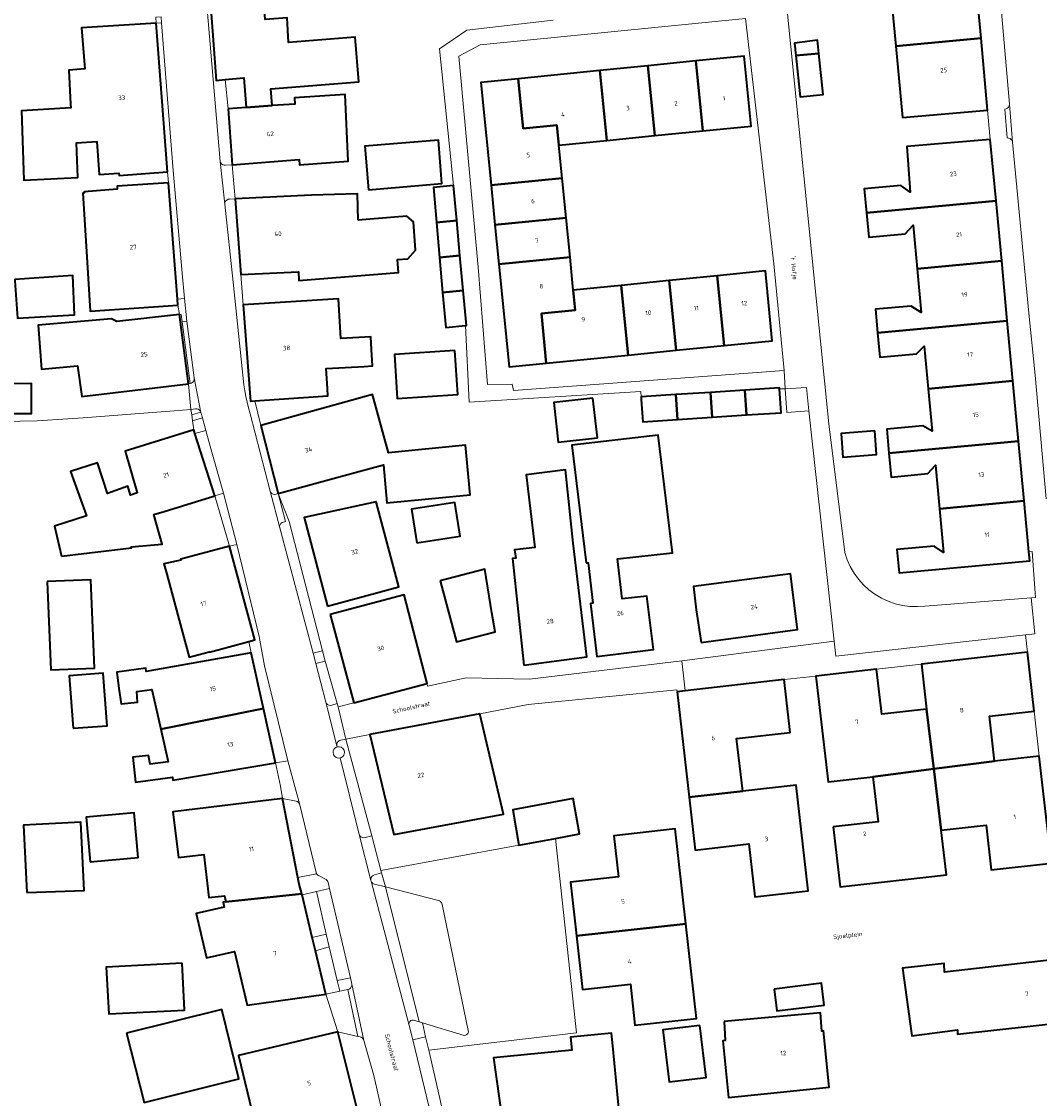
# Model space of a CAD drawing. Header units: metres. Extents: x 229229 to 231729, y 593167 to 595667.
# Tile 88 of 256: x 230171 to 230273, y 594650 to 594757. Entities that reach past the tile are written whole.
import ezdxf
from ezdxf.enums import TextEntityAlignment as Align

# ---------------------------------------------------------------- set-up
doc = ezdxf.new("R2010")
doc.units = ezdxf.units.M
for name, color, linetype, lineweight in [('B-WE-GR-GROENVOORZIENING-GV', 80, 'Continuous', 18), ('B-WE-OG-BEBOUWING-GV', 7, 'Continuous', 35), ('B-WE-OG-BEBOUWING-T18', 10, 'Continuous', 18), ('B-WE-OG-TERREIN_ERF-GV', 7, 'Continuous', 18), ('B-WE-OG-TOPOGRAFIE-T18', 10, 'Continuous', 18), ('B-WE-VH-VERHARDING_OPEN-GV', 252, 'Continuous', 18)]:
    doc.layers.add(name, color=color, linetype=linetype, lineweight=lineweight)
doc.styles.add('NLCS-ISO-M250-T18', font='NLCS-ISO.ttf', dxfattribs={"height": 0.45})

msp = doc.modelspace()

# ---------------------------------------------------------------- linework, layer by layer
at = {"layer": 'B-WE-GR-GROENVOORZIENING-GV'}
for points in [[(230202.495, 594684.896), (230202.364, 594684.836), (230202.252, 594684.746), (230202.167, 594684.63), (230202.113, 594684.496), (230202.095, 594684.353), (230202.131, 594684.153), (230202.236, 594683.978), (230202.395, 594683.852), (230202.589, 594683.79), (230202.792, 594683.8), (230202.934, 594683.854), (230203.057, 594683.944), (230203.151, 594684.063), (230203.211, 594684.202), (230203.231, 594684.353), (230203.192, 594684.561), (230203.079, 594684.74), (230202.909, 594684.865), (230202.705, 594684.92)], [(230224.289, 594675.761), (230220.63, 594675.081), (230206.872, 594672.557), (230206.937, 594672.316), (230207.312, 594670.92), (230212.604, 594669.567), (230212.708, 594669.528), (230212.801, 594669.466), (230212.878, 594669.386), (230212.935, 594669.29), (230212.97, 594669.184), (230215.591, 594656.593), (230215.596, 594656.444), (230215.546, 594656.304), (230215.449, 594656.191), (230215.316, 594656.123), (230215.168, 594656.108), (230211.007, 594657.361), (230211.329, 594655.973), (230211.638, 594654.643), (230226.373, 594656.356)], [(230201.419, 594666.211), (230200.424, 594670.463), (230198.995, 594670.129), (230200.019, 594665.877)], [(230202.752, 594660.516), (230202.502, 594661.581), (230201.717, 594664.938), (230200.337, 594664.561), (230201.382, 594660.22)]]:
    msp.add_lwpolyline(points, close=True, dxfattribs=at)
at = {"layer": 'B-WE-OG-BEBOUWING-GV'}
for points in [[(230196, 594748.9), (230195.89, 594750.566), (230204.655, 594751.286), (230204.289, 594755.744), (230197.65, 594755.199), (230197.521, 594757.674), (230195.325, 594757.507), (230194.329, 594771.565), (230199.857, 594771.975), (230199.778, 594773.724), (230188.844, 594772.913), (230190.421, 594751.411), (230191.342, 594751.5), (230193.181, 594751.681), (230193.437, 594748.715)], [(230266.752, 594755.624), (230266.234, 594761.247), (230257.727, 594760.457), (230258.25, 594754.834)], [(230175.897, 594749.034), (230175.916, 594748.68), (230171.016, 594748.388), (230171.235, 594741.468), (230176.631, 594741.727), (230176.492, 594745.175), (230178.508, 594745.315), (230178.754, 594742.031), (230180.726, 594742.178), (230180.752, 594741.92), (230185.587, 594742.283), (230185.014, 594749.735), (230184.444, 594757.147), (230176.977, 594756.657), (230177.305, 594752.567), (230175.717, 594752.453)], [(230250.576, 594754.121), (230250.442, 594755.429), (230248.155, 594755.153), (230248.283, 594753.908)], [(230258.25, 594754.834), (230258.911, 594747.72), (230267.411, 594748.464), (230266.752, 594755.624)], [(230234.214, 594745.909), (230239.004, 594746.389), (230238.309, 594753.359), (230233.518, 594752.881)], [(230239.004, 594746.389), (230243.802, 594746.87), (230243.111, 594753.838), (230238.309, 594753.359)], [(230248.283, 594753.908), (230248.708, 594749.768), (230251, 594750.003), (230250.576, 594754.121)], [(230228.728, 594752.403), (230220.553, 594751.587), (230221.05, 594746.605), (230224.434, 594746.939), (230224.633, 594744.949), (230229.423, 594745.429)], [(230233.518, 594752.881), (230228.728, 594752.403), (230229.423, 594745.429), (230234.214, 594745.909)], [(230220.553, 594751.587), (230216.836, 594751.216), (230217.858, 594740.958), (230224.957, 594741.665), (230224.633, 594744.949), (230224.434, 594746.939), (230221.05, 594746.605)], [(230191.625, 594748.584), (230192.033, 594743), (230198.707, 594743.535), (230198.731, 594742.988), (230203.589, 594743.368), (230203.31, 594750.021), (230198.255, 594749.668), (230198.282, 594749.065), (230196, 594748.9), (230193.437, 594748.715)], [(230205.639, 594740.512), (230212.96, 594741.121), (230212.599, 594745.463), (230205.278, 594744.854)], [(230267.681, 594745.535), (230259.347, 594744.813), (230259.67, 594740.27), (230258.742, 594740.918), (230255.108, 594740.584), (230255.328, 594738.189), (230268.255, 594739.397)], [(230225.347, 594737.718), (230224.957, 594741.665), (230217.858, 594740.958), (230218.251, 594737.011)], [(230185.659, 594741.199), (230180.546, 594740.871), (230180.558, 594740.566), (230177.258, 594740.285), (230177.276, 594740.187), (230177.115, 594740.175), (230177.512, 594733.818), (230177.851, 594728.384), (230186.611, 594728.988), (230186.564, 594729.588)], [(230212.414, 594737.24), (230214.436, 594737.435), (230214.113, 594740.925), (230214.095, 594740.923), (230212.107, 594740.732)], [(230204.607, 594737.46), (230204.519, 594740.111), (230199.954, 594739.96), (230192.336, 594739.603), (230192.879, 594732.045), (230198.641, 594732.32), (230198.683, 594731.466), (230208.616, 594732.254), (230208.522, 594733.531), (230209.564, 594733.608), (230210.312, 594734.483), (230210.127, 594737.294), (230209.45, 594737.869), (230208.208, 594737.777)], [(230268.255, 594739.397), (230255.328, 594738.189), (230255.549, 594735.777), (230259.167, 594736.109), (230259.981, 594736.96), (230260.381, 594732.611), (230268.815, 594733.4)], [(230212.414, 594737.24), (230212.721, 594733.749), (230214.759, 594733.945), (230214.436, 594737.435)], [(230218.644, 594733.064), (230225.737, 594733.771), (230225.347, 594737.718), (230218.251, 594737.011)], [(230212.721, 594733.749), (230213.028, 594730.257), (230215.082, 594730.455), (230214.759, 594733.945)], [(230226.061, 594730.487), (230225.737, 594733.771), (230218.644, 594733.064), (230219.664, 594722.822), (230223.373, 594723.192), (230222.877, 594728.16), (230226.26, 594728.497)], [(230260.381, 594732.611), (230260.78, 594728.263), (230259.792, 594728.904), (230256.221, 594728.576), (230256.436, 594726.232), (230269.374, 594727.421), (230268.815, 594733.4)], [(230170.344, 594731.401), (230170.617, 594727.684), (230176.306, 594728.027), (230176.139, 594731.935), (230170.341, 594731.557)], [(230235.643, 594731.446), (230236.337, 594724.486), (230241.128, 594724.964), (230240.434, 594731.926)], [(230241.128, 594724.964), (230245.92, 594725.442), (230245.234, 594732.406), (230240.434, 594731.926)], [(230231.546, 594724.008), (230230.852, 594730.966), (230226.061, 594730.487), (230226.26, 594728.497), (230222.877, 594728.16), (230223.373, 594723.192)], [(230230.852, 594730.966), (230231.546, 594724.008), (230236.337, 594724.486), (230235.643, 594731.446)], [(230205.182, 594722.878), (230206.021, 594722.927), (230205.926, 594724.555), (230205.851, 594725.835), (230202.878, 594725.661), (230202.646, 594729.607), (230193.113, 594729.024), (230193.817, 594719.805), (230193.862, 594719.398), (230194.279, 594719.428), (230201.573, 594719.951), (230201.523, 594720.661), (230201.415, 594722.657)], [(230213.028, 594730.257), (230213.335, 594726.769), (230215.295, 594726.95), (230215.406, 594726.96), (230215.082, 594730.455)], [(230187.655, 594721.128), (230186.761, 594728.046), (230180.53, 594727.342), (230179.971, 594727.611), (230172.651, 594726.992), (230172.993, 594722.584), (230176.589, 594722.917), (230177.031, 594719.872)], [(230269.932, 594721.442), (230269.374, 594727.421), (230256.436, 594726.232), (230256.661, 594723.788), (230260.305, 594724.123), (230261.09, 594724.885), (230261.479, 594720.652)], [(230214.253, 594724.467), (230208.22, 594724.078), (230208.505, 594719.67), (230214.538, 594720.06)], [(230163.628, 594721.148), (230163.636, 594718.163), (230172.003, 594718.185), (230171.995, 594721.171)], [(230257.561, 594714.206), (230270.496, 594715.415), (230269.932, 594721.442), (230261.479, 594720.652), (230261.868, 594716.42), (230260.96, 594716.937), (230257.342, 594716.605)], [(230202.807, 594719.167), (230194.899, 594716.985), (230196.627, 594710.177), (230204.663, 594712.379), (230207.13, 594713.054), (230207.445, 594709.254), (230215.774, 594710.065), (230215.293, 594715.007), (230207.633, 594714.261), (230206.034, 594720.057)], [(230236.306, 594720.063), (230232.833, 594719.839), (230232.849, 594719.588), (230232.993, 594717.359), (230236.466, 594717.583)], [(230239.749, 594720.285), (230236.306, 594720.063), (230236.466, 594717.583), (230239.909, 594717.805)], [(230243.352, 594718.028), (230243.192, 594720.508), (230239.749, 594720.285), (230239.909, 594717.805)], [(230243.192, 594720.508), (230243.352, 594718.028), (230246.795, 594718.25), (230246.641, 594720.634), (230246.635, 594720.73)], [(230228.022, 594719.704), (230224.116, 594719.264), (230224.562, 594715.319), (230228.467, 594715.76)], [(230174.978, 594703.933), (230181.969, 594704.773), (230181.956, 594704.878), (230185.025, 594705.14), (230184.208, 594708.101), (230185.24, 594708.379), (230190.286, 594709.966), (230188.298, 594716.188), (230188.187, 594716.534), (230181.342, 594714.406), (230182.548, 594710.267), (230181.873, 594710.037), (230181.602, 594710.911), (230179.577, 594710.189), (230178.596, 594713.241), (230175.905, 594712.403), (230177.504, 594707.963), (230174.3, 594706.93)], [(230227.352, 594703.26), (230227.566, 594703.285), (230228.022, 594699.239), (230227.797, 594699.213), (230228.431, 594693.929), (230234.065, 594694.628), (230233.414, 594699.944), (230230.932, 594699.671), (230230.491, 594703.682), (230235.964, 594704.284), (230234.528, 594716.027), (230225.928, 594715.012)], [(230256.151, 594716.447), (230252.788, 594716.183), (230252.973, 594713.828), (230256.336, 594714.092)], [(230257.561, 594714.206), (230257.779, 594711.835), (230261.431, 594712.171), (230262.218, 594713.033), (230262.619, 594708.666), (230271.052, 594709.455), (230270.496, 594715.415)], [(230221.142, 594693.059), (230227.419, 594693.89), (230226.069, 594705.237), (230225.272, 594712.553), (230221.353, 594712.038), (230222.223, 594704.788), (230220.187, 594704.56), (230220.334, 594703.735), (230220.008, 594703.689)], [(230201.537, 594698.937), (230208.654, 594700.875), (230206.408, 594709.374), (230199.218, 594707.792)], [(230210.438, 594705.279), (230214.765, 594705.946), (230214.248, 594709.299), (230209.921, 594708.631)], [(230262.619, 594708.666), (230263.02, 594704.3), (230262.063, 594704.921), (230258.353, 594704.588), (230258.577, 594702.28), (230271.611, 594703.477), (230271.527, 594704.378), (230271.052, 594709.455)], [(230193.677, 594695.423), (230194.3, 594695.595), (230191.745, 594704.924), (230186.89, 594703.636), (230186.909, 594703.552), (230185.204, 594703.178), (230185.49, 594702.126), (230186.963, 594696.695), (230187.733, 594693.859), (230189.735, 594694.402), (230189.751, 594694.343)], [(230212.791, 594701.484), (230214.395, 594695.385), (230218.253, 594696.399), (230217.947, 594698.266), (230217.229, 594702.651)], [(230238.822, 594695.32), (230248.439, 594696.618), (230247.729, 594702.163), (230244.152, 594701.697), (230238.051, 594700.902), (230238.335, 594698.568)], [(230173.564, 594701.409), (230173.916, 594692.579), (230178.276, 594692.753), (230177.924, 594701.583)], [(230201.801, 594698.126), (230204.15, 594689.295), (230211.473, 594691.22), (230209.196, 594700.087)], [(230195.148, 594688.72), (230193.927, 594694.283), (230183.456, 594692.419), (230183.42, 594692.76), (230180.515, 594692.353), (230180.704, 594690.718), (230180.949, 594689.206), (230182.565, 594689.374), (230182.524, 594690.422), (230183.997, 594690.63), (230184.902, 594686.686)], [(230261.311, 594688.681), (230262.042, 594682.695), (230268.096, 594683.484), (230267.585, 594687.954), (230272.057, 594688.461), (230271.387, 594694.343), (230260.8, 594693.152)], [(230176.147, 594686.771), (230179.535, 594687.017), (230179.156, 594692.244), (230175.768, 594691.999)], [(230261.311, 594688.681), (230256.84, 594688.174), (230256.328, 594692.649), (230250.282, 594691.968), (230251.491, 594681.397), (230255.962, 594681.903), (230262.042, 594682.695)], [(230237.628, 594679.872), (230242.968, 594680.476), (230242.368, 594685.742), (230247.707, 594686.346), (230247.107, 594691.611), (230237.23, 594690.495), (230236.429, 594690.404)], [(230195.148, 594688.72), (230184.902, 594686.686), (230185.651, 594683.421), (230183.825, 594683.191), (230183.684, 594684.054), (230182.101, 594683.882), (230182.385, 594681.371), (230186.063, 594681.869), (230186.093, 594681.573), (230196.337, 594683.299)], [(230216.732, 594688.212), (230205.933, 594686.185), (230205.775, 594686.144), (230208.155, 594676.144), (230219.085, 594678.201)], [(230262.788, 594676.594), (230267.26, 594677.1), (230267.771, 594672.629), (230273.782, 594673.311), (230272.566, 594683.99), (230268.096, 594683.484), (230262.042, 594682.695)], [(230252.002, 594676.926), (230252.688, 594670.92), (230263.299, 594672.123), (230262.788, 594676.594), (230262.042, 594682.695), (230255.962, 594681.903), (230256.474, 594677.432)], [(230242.968, 594680.476), (230237.628, 594679.872), (230238.228, 594674.605), (230243.567, 594675.21), (230244.166, 594669.953), (230244.167, 594669.944), (230249.506, 594670.549), (230248.307, 594681.08)], [(230191.379, 594669.436), (230198.972, 594670.226), (230198.695, 594671.208), (230198.565, 594671.875), (230197.035, 594679.753), (230189.661, 594678.854), (230186.111, 594678.421), (230186.668, 594673.85), (230189.18, 594674.156), (230189.705, 594669.856), (230191.268, 594670.047)], [(230224.289, 594675.761), (230226.696, 594676.208), (230226.037, 594679.749), (230220.034, 594678.633), (230220.63, 594675.081)], [(230177.851, 594673.425), (230182.645, 594673.864), (230182.236, 594678.332), (230177.442, 594677.893)], [(230171.541, 594670.377), (230177.268, 594670.576), (230176.921, 594677.38), (230171.198, 594677.088)], [(230226.378, 594666.039), (230237.286, 594667.254), (230236.222, 594676.71), (230230.113, 594676.022), (230230.574, 594671.928), (230225.784, 594671.388)], [(230191.239, 594668.918), (230188.428, 594668.264), (230189.457, 594663.838), (230192.269, 594664.492), (230193.516, 594659.13), (230201.382, 594660.22), (230200.337, 594664.561), (230200.019, 594665.877), (230198.995, 594670.129), (230198.972, 594670.226), (230191.379, 594669.436), (230191.128, 594669.397)], [(230226.378, 594666.039), (230226.972, 594660.69), (230231.768, 594661.225), (230232.218, 594657.123), (230238.351, 594657.797), (230237.286, 594667.254)], [(230187.029, 594663.304), (230179.465, 594662.923), (230179.7, 594658.244), (230187.265, 594658.625)], [(230275.005, 594663.78), (230263.114, 594662.401), (230263.079, 594663.296), (230258.915, 594662.825), (230259.853, 594656.056), (230264.398, 594656.673), (230264.39, 594656.226), (230275.588, 594657.463)], [(230246.097, 594660.731), (230246.364, 594658.549), (230251.087, 594659.126), (230250.821, 594661.308)], [(230181.467, 594656.342), (230183.248, 594649.41), (230192.703, 594651.757), (230190.978, 594658.703)], [(230241.112, 594657.481), (230241.205, 594655.61), (230240.989, 594655.572), (230241.555, 594649.913), (230251.604, 594650.954), (230251.031, 594656.564), (230250.86, 594656.537), (230250.718, 594658.368)], [(230238.689, 594657.104), (230235.005, 594656.664), (230235.626, 594651.462), (230239.31, 594651.902)], [(230204.627, 594648.199), (230202.561, 594656.448), (230192.656, 594654.091), (230194.666, 594645.803)], [(230230.001, 594655.048), (230229.875, 594656.319), (230225.78, 594655.913), (230225.906, 594654.642), (230218.119, 594653.87), (230218.972, 594647.716), (230218.914, 594647.707), (230219.592, 594642.816), (230227.587, 594643.522), (230226.944, 594647.776), (230230.685, 594648.148)]]:
    msp.add_lwpolyline(points, close=True, dxfattribs=at)
at = {"layer": 'B-WE-OG-TERREIN_ERF-GV'}
for points in [[(230245.654, 594775.922), (230251.573, 594717.132), (230253.161, 594704.286), (230253.398, 594703.577), (230253.705, 594702.896), (230254.08, 594702.249), (230254.518, 594701.644), (230255.016, 594701.087), (230255.568, 594700.583), (230256.168, 594700.137), (230256.81, 594699.755), (230257.487, 594699.439), (230258.193, 594699.194), (230258.921, 594699.022), (230259.662, 594698.925), (230260.409, 594698.904), (230261.154, 594698.958), (230271.748, 594699.778), (230272.174, 594699.811), (230271.85, 594704.408), (230271.527, 594704.378), (230271.611, 594703.477), (230258.577, 594702.28), (230258.353, 594704.588), (230262.063, 594704.921), (230263.02, 594704.3), (230262.619, 594708.666), (230262.218, 594713.033), (230261.431, 594712.171), (230257.779, 594711.835), (230257.561, 594714.206), (230257.342, 594716.605), (230260.96, 594716.937), (230261.868, 594716.42), (230261.479, 594720.652), (230261.09, 594724.885), (230260.305, 594724.123), (230256.661, 594723.788), (230256.436, 594726.232), (230256.221, 594728.576), (230259.792, 594728.904), (230260.78, 594728.263), (230260.381, 594732.611), (230259.981, 594736.96), (230259.167, 594736.109), (230255.549, 594735.777), (230255.328, 594738.189), (230255.108, 594740.584), (230258.742, 594740.918), (230259.67, 594740.27), (230259.347, 594744.813), (230267.681, 594745.535), (230267.411, 594748.464), (230258.911, 594747.72), (230258.25, 594754.834), (230257.727, 594760.457)], [(230163.849, 594717.265), (230172.568, 594717.442), (230177.153, 594717.728), (230186.228, 594718.433), (230187.914, 594718.583), (230187.655, 594721.128), (230177.031, 594719.872), (230176.589, 594722.917), (230172.993, 594722.584), (230172.651, 594726.992), (230179.971, 594727.611), (230180.53, 594727.342), (230186.761, 594728.046), (230186.611, 594728.988), (230177.851, 594728.384), (230177.512, 594733.818), (230177.115, 594740.175), (230177.276, 594740.187), (230177.258, 594740.285), (230180.558, 594740.566), (230180.546, 594740.871), (230185.659, 594741.199), (230185.587, 594742.283), (230180.752, 594741.92), (230180.726, 594742.178), (230178.754, 594742.031), (230178.508, 594745.315), (230176.492, 594745.175), (230176.631, 594741.727), (230171.235, 594741.468), (230171.016, 594748.388), (230175.916, 594748.68), (230175.897, 594749.034), (230175.717, 594752.453), (230177.305, 594752.567), (230176.977, 594756.657), (230184.444, 594757.147), (230184.396, 594757.745)], [(230197.521, 594757.674), (230197.65, 594755.199), (230204.289, 594755.744), (230204.655, 594751.286), (230195.89, 594750.566), (230196, 594748.9), (230198.282, 594749.065), (230198.255, 594749.668), (230203.31, 594750.021), (230203.589, 594743.368), (230198.731, 594742.988), (230198.707, 594743.535), (230192.033, 594743), (230192.336, 594739.603), (230199.954, 594739.96), (230204.519, 594740.111), (230204.607, 594737.46), (230208.208, 594737.777), (230209.45, 594737.869), (230210.127, 594737.294), (230210.312, 594734.483), (230209.564, 594733.608), (230208.522, 594733.531), (230208.616, 594732.254), (230198.683, 594731.466), (230198.641, 594732.32), (230192.879, 594732.045), (230193.113, 594729.024), (230202.646, 594729.607), (230202.878, 594725.661), (230205.851, 594725.835), (230205.926, 594724.555), (230206.021, 594722.927), (230205.182, 594722.878), (230201.415, 594722.657), (230201.523, 594720.661), (230201.573, 594719.951), (230194.279, 594719.428), (230194.899, 594716.985), (230202.807, 594719.167), (230206.034, 594720.057), (230207.633, 594714.261), (230215.293, 594715.007), (230215.774, 594710.065), (230207.445, 594709.254), (230207.13, 594713.054), (230204.663, 594712.379), (230196.627, 594710.177), (230197.712, 594707.385), (230201.024, 594694.48), (230201.312, 594693.455), (230202.504, 594689.22), (230202.591, 594688.909), (230204.15, 594689.295), (230201.801, 594698.126), (230209.196, 594700.087), (230211.473, 594691.22), (230211.531, 594690.963), (230215.367, 594691.784), (230221.701, 594691.675), (230236.892, 594693.489), (230237.44, 594693.554), (230252.113, 594695.439), (230249.568, 594718.429), (230247.375, 594718.287), (230247.223, 594720.646), (230246.641, 594720.634), (230246.795, 594718.25), (230243.352, 594718.028), (230239.909, 594717.805), (230236.466, 594717.583), (230232.993, 594717.359), (230232.849, 594719.588), (230232.833, 594719.839), (230232.799, 594720.356), (230215.677, 594719.296), (230215.295, 594726.95), (230213.335, 594726.769), (230213.028, 594730.257), (230212.721, 594733.749), (230212.414, 594737.24), (230212.107, 594740.732), (230214.095, 594740.923), (230212.71, 594754.557), (230215.426, 594756.451), (230224.043, 594757.423)], [(230194.666, 594645.803), (230192.656, 594654.091), (230202.561, 594656.448), (230201.382, 594660.22), (230193.516, 594659.13), (230192.269, 594664.492), (230189.457, 594663.838), (230188.428, 594668.264), (230191.239, 594668.918), (230191.128, 594669.397), (230191.379, 594669.436), (230191.268, 594670.047), (230189.705, 594669.856), (230189.18, 594674.156), (230186.668, 594673.85), (230186.111, 594678.421), (230189.661, 594678.854), (230197.035, 594679.753), (230196.835, 594680.989), (230196.337, 594683.299), (230186.093, 594681.573), (230186.063, 594681.869), (230182.385, 594681.371), (230182.101, 594683.882), (230183.684, 594684.054), (230183.825, 594683.191), (230185.651, 594683.421), (230184.902, 594686.686), (230183.997, 594690.63), (230182.524, 594690.422), (230182.565, 594689.374), (230180.949, 594689.206), (230180.704, 594690.718), (230180.515, 594692.353), (230183.42, 594692.76), (230183.456, 594692.419), (230193.927, 594694.283), (230193.677, 594695.423), (230189.751, 594694.343), (230189.735, 594694.402), (230187.733, 594693.859), (230186.963, 594696.695), (230185.49, 594702.126), (230185.204, 594703.178), (230186.909, 594703.552), (230186.89, 594703.636), (230191.745, 594704.924), (230190.286, 594709.966), (230185.24, 594708.379), (230184.208, 594708.101), (230185.025, 594705.14), (230181.956, 594704.878), (230181.969, 594704.773), (230174.978, 594703.933), (230174.3, 594706.93), (230177.504, 594707.963), (230175.905, 594712.403), (230178.596, 594713.241), (230179.577, 594710.189), (230181.602, 594710.911), (230181.873, 594710.037), (230182.548, 594710.267), (230181.342, 594714.406), (230188.187, 594716.534), (230188.066, 594717.439), (230187.986, 594718.042), (230187.914, 594718.583), (230186.228, 594718.433), (230177.153, 594717.728), (230172.568, 594717.442), (230163.849, 594717.265)], [(230273.782, 594673.311), (230267.771, 594672.629), (230267.26, 594677.1), (230262.788, 594676.594), (230263.299, 594672.123), (230252.688, 594670.92), (230252.002, 594676.926), (230256.474, 594677.432), (230255.962, 594681.903), (230251.491, 594681.397), (230250.282, 594691.968), (230247.107, 594691.611), (230247.707, 594686.346), (230242.368, 594685.742), (230242.968, 594680.476), (230248.307, 594681.08), (230249.506, 594670.549), (230244.167, 594669.944), (230244.166, 594669.953), (230243.567, 594675.21), (230238.228, 594674.605), (230237.628, 594679.872), (230236.429, 594690.404), (230236.407, 594690.61), (230221.558, 594689.147), (230216.732, 594688.212), (230219.085, 594678.201), (230208.155, 594676.144), (230205.775, 594686.144), (230203.38, 594685.681), (230205.95, 594676.017), (230206.872, 594672.557), (230220.63, 594675.081), (230220.034, 594678.633), (230226.037, 594679.749), (230226.696, 594676.208), (230224.289, 594675.761), (230226.373, 594656.356), (230211.638, 594654.643), (230211.738, 594654.214), (230214.313, 594642.932)], [(230275.588, 594657.463), (230264.39, 594656.226), (230264.398, 594656.673), (230259.853, 594656.056), (230258.915, 594662.825), (230263.079, 594663.296), (230263.114, 594662.401), (230275.005, 594663.78)]]:
    msp.add_lwpolyline(points, dxfattribs=at)
for points in [[(230247.115, 594722.452), (230246.067, 594733.101), (230243.253, 594757.608), (230216.771, 594754.96), (230214.647, 594753.848), (230216.585, 594732.786), (230217.514, 594721.063), (230219.962, 594721.119), (230220.098, 594720.481)], [(230250.576, 594754.121), (230251, 594750.003), (230248.708, 594749.768), (230248.283, 594753.908), (230248.155, 594755.153), (230250.442, 594755.429)], [(230225.737, 594733.771), (230226.061, 594730.487), (230230.852, 594730.966), (230235.643, 594731.446), (230240.434, 594731.926), (230245.234, 594732.406), (230245.92, 594725.442), (230241.128, 594724.964), (230236.337, 594724.486), (230231.546, 594724.008), (230223.373, 594723.192), (230219.664, 594722.822), (230218.644, 594733.064), (230218.251, 594737.011), (230217.858, 594740.958), (230216.836, 594751.216), (230220.553, 594751.587), (230228.728, 594752.403), (230233.518, 594752.881), (230238.309, 594753.359), (230243.111, 594753.838), (230243.802, 594746.87), (230239.004, 594746.389), (230234.214, 594745.909), (230229.423, 594745.429), (230224.633, 594744.949), (230224.957, 594741.665), (230225.347, 594737.718)], [(230205.639, 594740.512), (230205.278, 594744.854), (230212.599, 594745.463), (230212.96, 594741.121)], [(230170.617, 594727.684), (230170.344, 594731.401), (230170.341, 594731.557), (230176.139, 594731.935), (230176.306, 594728.027)], [(230208.505, 594719.67), (230208.22, 594724.078), (230214.253, 594724.467), (230214.538, 594720.06)], [(230163.628, 594721.148), (230171.995, 594721.171), (230172.003, 594718.185), (230163.636, 594718.163)], [(230224.116, 594719.264), (230228.022, 594719.704), (230228.467, 594715.76), (230224.562, 594715.319)], [(230225.928, 594715.012), (230234.528, 594716.027), (230235.964, 594704.284), (230230.491, 594703.682), (230230.932, 594699.671), (230233.414, 594699.944), (230234.065, 594694.628), (230228.431, 594693.929), (230227.797, 594699.213), (230228.022, 594699.239), (230227.566, 594703.285), (230227.352, 594703.26)], [(230256.336, 594714.092), (230252.973, 594713.828), (230252.788, 594716.183), (230256.151, 594716.447)], [(230220.334, 594703.735), (230220.187, 594704.56), (230222.223, 594704.788), (230221.353, 594712.038), (230225.272, 594712.553), (230226.069, 594705.237), (230227.419, 594693.89), (230221.142, 594693.059), (230220.008, 594703.689)], [(230208.654, 594700.875), (230201.537, 594698.937), (230199.218, 594707.792), (230206.408, 594709.374)], [(230214.248, 594709.299), (230214.765, 594705.946), (230210.438, 594705.279), (230209.921, 594708.631)], [(230217.229, 594702.651), (230217.947, 594698.266), (230218.253, 594696.399), (230214.395, 594695.385), (230212.791, 594701.484)], [(230238.051, 594700.902), (230244.152, 594701.697), (230247.729, 594702.163), (230248.439, 594696.618), (230238.822, 594695.32), (230238.335, 594698.568)], [(230173.564, 594701.409), (230177.924, 594701.583), (230178.276, 594692.753), (230173.916, 594692.579)], [(230256.328, 594692.649), (230256.84, 594688.174), (230261.311, 594688.681), (230260.8, 594693.152)], [(230176.147, 594686.771), (230175.768, 594691.999), (230179.156, 594692.244), (230179.535, 594687.017)], [(230268.096, 594683.484), (230272.566, 594683.99), (230272.057, 594688.461), (230267.585, 594687.954)], [(230177.851, 594673.425), (230177.442, 594677.893), (230182.236, 594678.332), (230182.645, 594673.864)], [(230171.541, 594670.377), (230171.198, 594677.088), (230176.921, 594677.38), (230177.268, 594670.576)], [(230238.351, 594657.797), (230232.218, 594657.123), (230231.768, 594661.225), (230226.972, 594660.69), (230226.378, 594666.039), (230225.784, 594671.388), (230230.574, 594671.928), (230230.113, 594676.022), (230236.222, 594676.71), (230237.286, 594667.254)], [(230179.465, 594662.923), (230187.029, 594663.304), (230187.265, 594658.625), (230179.7, 594658.244)], [(230246.097, 594660.731), (230250.821, 594661.308), (230251.087, 594659.126), (230246.364, 594658.549)], [(230190.978, 594658.703), (230192.703, 594651.757), (230183.248, 594649.41), (230181.467, 594656.342)], [(230250.718, 594658.368), (230250.86, 594656.537), (230251.031, 594656.564), (230251.604, 594650.954), (230241.555, 594649.913), (230240.989, 594655.572), (230241.205, 594655.61), (230241.112, 594657.481)], [(230238.689, 594657.104), (230239.31, 594651.902), (230235.626, 594651.462), (230235.005, 594656.664)], [(230225.906, 594654.642), (230225.78, 594655.913), (230229.875, 594656.319), (230230.001, 594655.048), (230230.685, 594648.148), (230226.944, 594647.776), (230227.587, 594643.522), (230219.592, 594642.816), (230218.914, 594647.707), (230218.972, 594647.716), (230218.119, 594653.87)]]:
    msp.add_lwpolyline(points, close=True, dxfattribs=at)
at = {"layer": 'B-WE-VH-VERHARDING_OPEN-GV'}
for points in [[(230272.603, 594772.17), (230271.096, 594788.486), (230267.005, 594788.108), (230266.957, 594787.831), (230266.86, 594787.568), (230266.718, 594787.326), (230266.535, 594787.113), (230266.317, 594786.936), (230267.758, 594770.134), (230269.585, 594749.035), (230269.895, 594745.265), (230271.518, 594728.204), (230272.157, 594722.01), (230273.256, 594709.644)], [(230212.153, 594646.984), (230210.048, 594655.675), (230209.667, 594657.239), (230205.886, 594671.486), (230205.867, 594671.559), (230204.709, 594676.169), (230202.792, 594683.8), (230202.589, 594683.79), (230202.395, 594683.852), (230202.236, 594683.978), (230202.131, 594684.153), (230202.095, 594684.353), (230202.113, 594684.496), (230202.167, 594684.63), (230202.252, 594684.746), (230202.364, 594684.836), (230202.495, 594684.896), (230202.465, 594685.017), (230201.356, 594689.378), (230200.379, 594693.218), (230200.117, 594694.249), (230196.767, 594706.773), (230195.819, 594710.429), (230193.814, 594718.158), (230193.663, 594718.727), (230193.526, 594719.299), (230193.404, 594719.875), (230193.296, 594720.453), (230193.203, 594721.034), (230192.121, 594731.272), (230191.289, 594739.074), (230190.834, 594743.342), (230187.485, 594782.345)], [(230243.253, 594757.608), (230246.067, 594733.101), (230247.115, 594722.452), (230247.223, 594720.646), (230249.345, 594720.755), (230249.568, 594718.429), (230252.113, 594695.439), (230252.275, 594693.963), (230271.19, 594696.069), (230272.127, 594696.173), (230271.748, 594699.778), (230261.154, 594698.958), (230260.409, 594698.904), (230259.662, 594698.925), (230258.921, 594699.022), (230258.193, 594699.194), (230257.487, 594699.439), (230256.81, 594699.755), (230256.168, 594700.137), (230255.568, 594700.583), (230255.016, 594701.087), (230254.518, 594701.644), (230254.08, 594702.249), (230253.705, 594702.896), (230253.398, 594703.577), (230253.161, 594704.286), (230251.573, 594717.132), (230245.654, 594775.922)], [(230273.256, 594709.644), (230272.157, 594722.01), (230271.518, 594728.204), (230269.895, 594745.265), (230269.852, 594745.408), (230269.767, 594745.53), (230269.649, 594745.62), (230269.508, 594745.67), (230269.359, 594745.673), (230269.123, 594748.545), (230269.269, 594748.573), (230269.4, 594748.644), (230269.502, 594748.753), (230269.566, 594748.887), (230269.585, 594749.035), (230267.758, 594770.134)], [(230266.234, 594761.247), (230266.752, 594755.624), (230267.411, 594748.464), (230267.681, 594745.535), (230268.255, 594739.397), (230268.815, 594733.4), (230269.374, 594727.421), (230269.932, 594721.442), (230270.496, 594715.415), (230271.052, 594709.455), (230271.527, 594704.378), (230271.85, 594704.408), (230272.174, 594699.811), (230271.748, 594699.778), (230272.127, 594696.173), (230271.19, 594696.069), (230271.387, 594694.343), (230272.057, 594688.461), (230272.566, 594683.99), (230273.782, 594673.311)], [(230184.933, 594757.78), (230184.98, 594757.182), (230186.122, 594742.435), (230187.033, 594732.166), (230187.271, 594729.65), (230187.485, 594727.396), (230188.244, 594721.725), (230188.91, 594718.27), (230189.052, 594717.745), (230189.395, 594716.486), (230189.988, 594714.302), (230191.168, 594710.221), (230192.487, 594705.115), (230194.722, 594695.927), (230195.257, 594692.994), (230197.584, 594683.509), (230198.785, 594679.127), (230200.391, 594672.375), (230200.399, 594672.347), (230200.409, 594672.319), (230200.42, 594672.292), (230200.433, 594672.266), (230200.447, 594672.24), (230200.479, 594672.193), (230200.516, 594672.149), (230200.558, 594672.111), (230200.604, 594672.077), (230200.654, 594672.049), (230201.331, 594671.714), (230201.406, 594671.668), (230201.472, 594671.61), (230201.527, 594671.541), (230201.569, 594671.463), (230201.596, 594671.379), (230201.738, 594670.77), (230203.817, 594661.86), (230203.951, 594661.234), (230205.166, 594655.602), (230206.168, 594652.1), (230206.826, 594649.184)], [(230224.043, 594757.423), (230215.426, 594756.451), (230212.71, 594754.557), (230214.095, 594740.923), (230214.113, 594740.925), (230214.436, 594737.435), (230214.759, 594733.945), (230215.082, 594730.455), (230215.406, 594726.96), (230215.295, 594726.95), (230215.677, 594719.296), (230232.799, 594720.356), (230232.833, 594719.839), (230236.306, 594720.063), (230239.749, 594720.285), (230243.192, 594720.508), (230246.635, 594720.73), (230246.641, 594720.634), (230247.223, 594720.646), (230247.115, 594722.452), (230220.098, 594720.481), (230219.962, 594721.119), (230217.514, 594721.063), (230216.585, 594732.786), (230214.647, 594753.848), (230216.771, 594754.96), (230243.253, 594757.608)]]:
    msp.add_lwpolyline(points, dxfattribs=at)
for points in [[(230188.844, 594772.913), (230188.554, 594776.86), (230188.311, 594776.844), (230187.925, 594782.51), (230187.806, 594782.502), (230187.457, 594782.479), (230187.466, 594782.453), (230187.473, 594782.426), (230187.478, 594782.399), (230187.482, 594782.372), (230187.485, 594782.345), (230190.834, 594743.342), (230190.879, 594743.203), (230190.964, 594743.084), (230191.081, 594742.997), (230191.219, 594742.949), (230191.365, 594742.946), (230192.033, 594743), (230191.625, 594748.584), (230191.342, 594751.5), (230190.421, 594751.411)], [(230184.933, 594757.78), (230184.396, 594757.745), (230184.444, 594757.147), (230184.98, 594757.182)], [(230185.587, 594742.283), (230185.659, 594741.199), (230186.564, 594729.588), (230187.271, 594729.65), (230187.033, 594732.166), (230186.122, 594742.435), (230184.98, 594757.182), (230184.444, 594757.147), (230185.014, 594749.735)], [(230191.625, 594748.584), (230193.437, 594748.715), (230193.181, 594751.681), (230191.342, 594751.5)], [(230269.585, 594749.035), (230269.566, 594748.887), (230269.502, 594748.753), (230269.4, 594748.644), (230269.269, 594748.573), (230269.123, 594748.545), (230269.359, 594745.673), (230269.508, 594745.67), (230269.649, 594745.62), (230269.767, 594745.53), (230269.852, 594745.408), (230269.895, 594745.265)], [(230192.033, 594743), (230191.365, 594742.946), (230191.219, 594742.949), (230191.081, 594742.997), (230190.964, 594743.084), (230190.879, 594743.203), (230190.834, 594743.342), (230191.289, 594739.074), (230191.306, 594739.228), (230191.371, 594739.368), (230191.478, 594739.48), (230191.615, 594739.552), (230191.768, 594739.576), (230192.336, 594739.603)], [(230194.279, 594719.428), (230193.862, 594719.398), (230193.817, 594719.805), (230193.113, 594729.024), (230192.879, 594732.045), (230192.336, 594739.603), (230191.768, 594739.576), (230191.615, 594739.552), (230191.478, 594739.48), (230191.371, 594739.368), (230191.306, 594739.228), (230191.289, 594739.074), (230192.121, 594731.272), (230193.203, 594721.034), (230193.296, 594720.453), (230193.404, 594719.875), (230193.526, 594719.299), (230193.663, 594718.727), (230193.814, 594718.158), (230195.819, 594710.429), (230195.886, 594710.295), (230195.992, 594710.188), (230196.126, 594710.12), (230196.275, 594710.097), (230196.423, 594710.121), (230196.627, 594710.177), (230194.899, 594716.985)], [(230186.611, 594728.988), (230186.761, 594728.046), (230186.943, 594728.053), (230187.034, 594727.336), (230187.485, 594727.396), (230187.271, 594729.65), (230186.564, 594729.588)], [(230186.761, 594728.046), (230187.655, 594721.128), (230187.826, 594721.155), (230187.034, 594727.336), (230186.943, 594728.053)], [(230187.485, 594727.396), (230187.034, 594727.336), (230187.826, 594721.155), (230187.975, 594721.203), (230188.102, 594721.294), (230188.194, 594721.42), (230188.243, 594721.569), (230188.244, 594721.725)], [(230188.244, 594721.725), (230188.243, 594721.569), (230188.194, 594721.42), (230188.102, 594721.294), (230187.975, 594721.203), (230187.826, 594721.155), (230187.655, 594721.128), (230187.914, 594718.583), (230188.37, 594718.635), (230188.5, 594718.633), (230188.626, 594718.598), (230188.737, 594718.531), (230188.828, 594718.438), (230188.892, 594718.324), (230188.91, 594718.27)], [(230247.223, 594720.646), (230247.375, 594718.287), (230249.568, 594718.429), (230249.345, 594720.755)], [(230188.37, 594718.635), (230187.914, 594718.583), (230187.986, 594718.042), (230188.892, 594718.324), (230188.828, 594718.438), (230188.737, 594718.531), (230188.626, 594718.598), (230188.5, 594718.633)], [(230189.052, 594717.745), (230188.91, 594718.27), (230188.892, 594718.324), (230187.986, 594718.042), (230188.066, 594717.439)], [(230189.052, 594717.745), (230188.066, 594717.439), (230188.187, 594716.534), (230188.298, 594716.188), (230189.395, 594716.486)], [(230189.395, 594716.486), (230188.298, 594716.188), (230190.286, 594709.966), (230191.168, 594710.221), (230189.988, 594714.302)], [(230190.286, 594709.966), (230191.745, 594704.924), (230192.487, 594705.115), (230191.168, 594710.221)], [(230196.627, 594710.177), (230196.423, 594710.121), (230196.275, 594710.097), (230196.126, 594710.12), (230195.992, 594710.188), (230195.886, 594710.295), (230195.819, 594710.429), (230196.767, 594706.773), (230196.761, 594706.926), (230196.803, 594707.072), (230196.89, 594707.198), (230197.012, 594707.29), (230197.157, 594707.338), (230197.35, 594707.386)], [(230197.712, 594707.385), (230196.627, 594710.177), (230197.35, 594707.386), (230197.157, 594707.338), (230197.012, 594707.29), (230196.89, 594707.198), (230196.803, 594707.072), (230196.761, 594706.926), (230196.767, 594706.773), (230200.117, 594694.249), (230201.024, 594694.48)], [(230193.927, 594694.283), (230195.148, 594688.72), (230196.337, 594683.299), (230197.584, 594683.509), (230195.257, 594692.994), (230194.722, 594695.927), (230192.487, 594705.115), (230191.745, 594704.924), (230194.3, 594695.595), (230193.677, 594695.423)], [(230271.19, 594696.069), (230252.275, 594693.963), (230252.113, 594695.439), (230237.44, 594693.554), (230236.892, 594693.489), (230237.23, 594690.495), (230247.107, 594691.611), (230250.282, 594691.968), (230256.328, 594692.649), (230260.8, 594693.152), (230271.387, 594694.343)], [(230200.379, 594693.218), (230201.312, 594693.455), (230201.024, 594694.48), (230200.117, 594694.249)], [(230201.312, 594693.455), (230200.379, 594693.218), (230201.356, 594689.378), (230201.423, 594689.242), (230201.529, 594689.135), (230201.664, 594689.066), (230201.814, 594689.043), (230201.963, 594689.068), (230202.504, 594689.22)], [(230205.775, 594686.144), (230205.933, 594686.185), (230216.732, 594688.212), (230221.558, 594689.147), (230236.407, 594690.61), (230236.429, 594690.404), (230237.23, 594690.495), (230236.892, 594693.489), (230221.701, 594691.675), (230215.367, 594691.784), (230211.531, 594690.963), (230211.473, 594691.22), (230204.15, 594689.295), (230202.591, 594688.909), (230203.38, 594685.681)], [(230202.591, 594688.909), (230202.504, 594689.22), (230201.963, 594689.068), (230201.814, 594689.043), (230201.664, 594689.066), (230201.529, 594689.135), (230201.423, 594689.242), (230201.356, 594689.378), (230202.465, 594685.017), (230202.46, 594685.172), (230202.504, 594685.32), (230202.594, 594685.446), (230202.719, 594685.536), (230202.867, 594685.582), (230203.38, 594685.681)], [(230203.38, 594685.681), (230202.867, 594685.582), (230202.719, 594685.536), (230202.594, 594685.446), (230202.504, 594685.32), (230202.46, 594685.172), (230202.465, 594685.017), (230202.495, 594684.896), (230202.705, 594684.92), (230202.909, 594684.865), (230203.079, 594684.74), (230203.192, 594684.561), (230203.231, 594684.353), (230203.211, 594684.202), (230203.151, 594684.063), (230203.057, 594683.944), (230202.934, 594683.854), (230202.792, 594683.8), (230204.709, 594676.169), (230204.774, 594676.035), (230204.878, 594675.929), (230205.009, 594675.859), (230205.156, 594675.833), (230205.303, 594675.854), (230205.95, 594676.017)], [(230197.584, 594683.509), (230196.337, 594683.299), (230196.835, 594680.989), (230197.035, 594679.753), (230198.41, 594679.468), (230198.511, 594679.435), (230198.603, 594679.382), (230198.681, 594679.311), (230198.743, 594679.224), (230198.785, 594679.127)], [(230198.785, 594679.127), (230198.743, 594679.224), (230198.681, 594679.311), (230198.603, 594679.382), (230198.511, 594679.435), (230198.41, 594679.468), (230197.035, 594679.753), (230198.565, 594671.875), (230200.447, 594672.24), (230200.433, 594672.266), (230200.42, 594672.292), (230200.409, 594672.319), (230200.399, 594672.347), (230200.391, 594672.375)], [(230205.95, 594676.017), (230205.303, 594675.854), (230205.156, 594675.833), (230205.009, 594675.859), (230204.878, 594675.929), (230204.774, 594676.035), (230204.709, 594676.169), (230205.867, 594671.559), (230205.861, 594671.71), (230205.9, 594671.856), (230205.981, 594671.984), (230206.097, 594672.081), (230206.236, 594672.14), (230206.937, 594672.316), (230206.872, 594672.557)], [(230201.596, 594671.379), (230201.569, 594671.463), (230201.527, 594671.541), (230201.472, 594671.61), (230201.406, 594671.668), (230201.331, 594671.714), (230200.654, 594672.049), (230200.604, 594672.077), (230200.558, 594672.111), (230200.516, 594672.149), (230200.479, 594672.193), (230200.447, 594672.24), (230198.565, 594671.875), (230198.695, 594671.208), (230198.972, 594670.226), (230198.995, 594670.129), (230200.424, 594670.463), (230201.738, 594670.77)], [(230206.937, 594672.316), (230206.236, 594672.14), (230206.097, 594672.081), (230205.981, 594671.984), (230205.9, 594671.856), (230205.861, 594671.71), (230205.867, 594671.559), (230205.886, 594671.486), (230205.926, 594671.401), (230205.983, 594671.326), (230206.054, 594671.265), (230206.137, 594671.221), (230206.228, 594671.196), (230207.312, 594670.92)], [(230202.502, 594661.581), (230203.817, 594661.86), (230201.738, 594670.77), (230200.424, 594670.463), (230201.419, 594666.211), (230201.717, 594664.938)], [(230207.312, 594670.92), (230206.228, 594671.196), (230206.137, 594671.221), (230206.054, 594671.265), (230205.983, 594671.326), (230205.926, 594671.401), (230205.886, 594671.486), (230209.667, 594657.239), (230209.678, 594657.374), (230209.739, 594657.495), (230209.841, 594657.584), (230209.969, 594657.628), (230210.104, 594657.62), (230210.7, 594657.453)], [(230212.97, 594669.184), (230212.935, 594669.29), (230212.878, 594669.386), (230212.801, 594669.466), (230212.708, 594669.528), (230212.604, 594669.567), (230207.312, 594670.92), (230210.7, 594657.453), (230211.007, 594657.361), (230215.168, 594656.108), (230215.316, 594656.123), (230215.449, 594656.191), (230215.546, 594656.304), (230215.596, 594656.444), (230215.591, 594656.593)], [(230200.337, 594664.561), (230201.717, 594664.938), (230201.419, 594666.211), (230200.019, 594665.877)], [(230203.951, 594661.234), (230203.817, 594661.86), (230202.502, 594661.581), (230202.752, 594660.516), (230203.554, 594660.689), (230203.557, 594660.69), (230203.698, 594660.736), (230203.818, 594660.824), (230203.905, 594660.944), (230203.951, 594661.085)], [(230203.951, 594661.234), (230203.951, 594661.085), (230203.905, 594660.944), (230203.818, 594660.824), (230203.698, 594660.736), (230203.557, 594660.69), (230203.554, 594660.689), (230204.548, 594656.007), (230204.794, 594655.952), (230204.895, 594655.918), (230204.987, 594655.863), (230205.065, 594655.789), (230205.126, 594655.701), (230205.166, 594655.602)], [(230202.561, 594656.448), (230204.548, 594656.007), (230203.554, 594660.689), (230202.752, 594660.516), (230201.382, 594660.22)], [(230211.007, 594657.361), (230210.7, 594657.453), (230210.104, 594657.62), (230209.969, 594657.628), (230209.841, 594657.584), (230209.739, 594657.495), (230209.678, 594657.374), (230209.667, 594657.239), (230210.048, 594655.675), (230211.329, 594655.973)], [(230205.166, 594655.602), (230205.126, 594655.701), (230205.065, 594655.789), (230204.987, 594655.863), (230204.895, 594655.918), (230204.794, 594655.952), (230204.548, 594656.007), (230202.561, 594656.448), (230204.627, 594648.199), (230205.463, 594648.4), (230206.445, 594648.636), (230206.584, 594648.685), (230206.701, 594648.775), (230206.785, 594648.896), (230206.828, 594649.037), (230206.826, 594649.184), (230206.168, 594652.1)], [(230211.738, 594654.214), (230211.638, 594654.643), (230211.329, 594655.973), (230210.048, 594655.675), (230212.153, 594646.984), (230212.819, 594643.995), (230212.975, 594643.715), (230213.177, 594643.467), (230213.421, 594643.259), (230213.697, 594643.098), (230213.998, 594642.987), (230214.313, 594642.932)]]:
    msp.add_lwpolyline(points, close=True, dxfattribs=at)

# ---------------------------------------------------------------- texts
at = {"layer": 'B-WE-OG-BEBOUWING-T18', "style": 'NLCS-ISO-M250-T18'}
for s, rotation, p in [('25', 5.3, (230263.028, 594752.445)), ('33', 3.7, (230181.006, 594749.693)), ('3', 5.7, (230231.52, 594748.662)), ('2', 5.7, (230236.311, 594749.14)), ('1', 5.6, (230241.104, 594749.618)), ('4', 5.7, (230225.038, 594748.015)), ('42', 4.5, (230195.818, 594746.083)), ('5', 5.6, (230221.577, 594743.975)), ('23', 5.3, (230263.985, 594742.094)), ('6', 5.6, (230222.035, 594739.381)), ('40', 2.6, (230196.597, 594736.111)), ('21', 5.3, (230264.552, 594736.027)), ('27', 3.5, (230182.147, 594734.783)), ('7', 5.6, (230222.428, 594735.434)), ('8', 5.6, (230222.88, 594730.888)), ('19', 5.2, (230265.112, 594730.038)), ('10', 5.7, (230233.544, 594728.227)), ('11', 5.7, (230238.335, 594728.705)), ('12', 5.7, (230243.127, 594729.183)), ('9', 5.7, (230227.062, 594727.58)), ('25', 5.2, (230183.241, 594724.074)), ('38', 3.5, (230197.453, 594724.719)), ('17', 5.3, (230265.67, 594724.06)), ('15', 5.3, (230266.231, 594718.056)), ('34', 15.3, (230199.64, 594714.565)), ('21', 16.2, (230185.426, 594712.032)), ('13', 5.3, (230266.791, 594712.063)), ('11', 5.2, (230267.349, 594706.094)), ('32', 15.2, (230204.247, 594704.378)), ('17', 15.1, (230189.165, 594699.203)), ('26', 7.1, (230230.756, 594698.248)), ('24', 7.4, (230244.116, 594698.882)), ('28', 7.5, (230223.756, 594697.44)), ('30', 14.7, (230206.841, 594694.739)), ('15', 12.4, (230190.105, 594690.706)), ('8', 6.4, (230264.835, 594688.574)), ('7', 6.4, (230254.375, 594687.397)), ('13', 12.3, (230191.835, 594685.153)), ('6', 6.4, (230240.03, 594685.78)), ('22', 10.6, (230210.855, 594682.076)), ('1', 6.5, (230270.12, 594677.928)), ('3', 6.5, (230245.346, 594675.713)), ('2', 6.5, (230255.134, 594676.229)), ('11', 6.9, (230193.938, 594674.718)), ('5', 6.3, (230231.027, 594669.475)), ('7', 5.9, (230196.288, 594664.286)), ('4', 6.3, (230231.695, 594663.465)), ('7', 6.6, (230271.313, 594660.254)), ('12', 5.8, (230247.019, 594654.336)), ('5', 13.5, (230199.714, 594651.352))]:
    msp.add_text(s, height=0.45, rotation=rotation, dxfattribs=at).set_placement(p, align=Align.MIDDLE)
at = {"layer": 'B-WE-OG-TOPOGRAFIE-T18', "style": 'NLCS-ISO-M250-T18'}
for s, rotation, p in [("'t Hofje", 276.1, (230248.061, 594732.701)), ('Schoolstraat', 12.7, (230209.902, 594688.853)), ('Sjoelplein', 6.6, (230253.471, 594666.031)), ('Schoolstraat', 284.8, (230207.945, 594654.405))]:
    msp.add_text(s, height=0.45, rotation=rotation, dxfattribs=at).set_placement(p, align=Align.MIDDLE)

doc.saveas('drawing.dxf')
